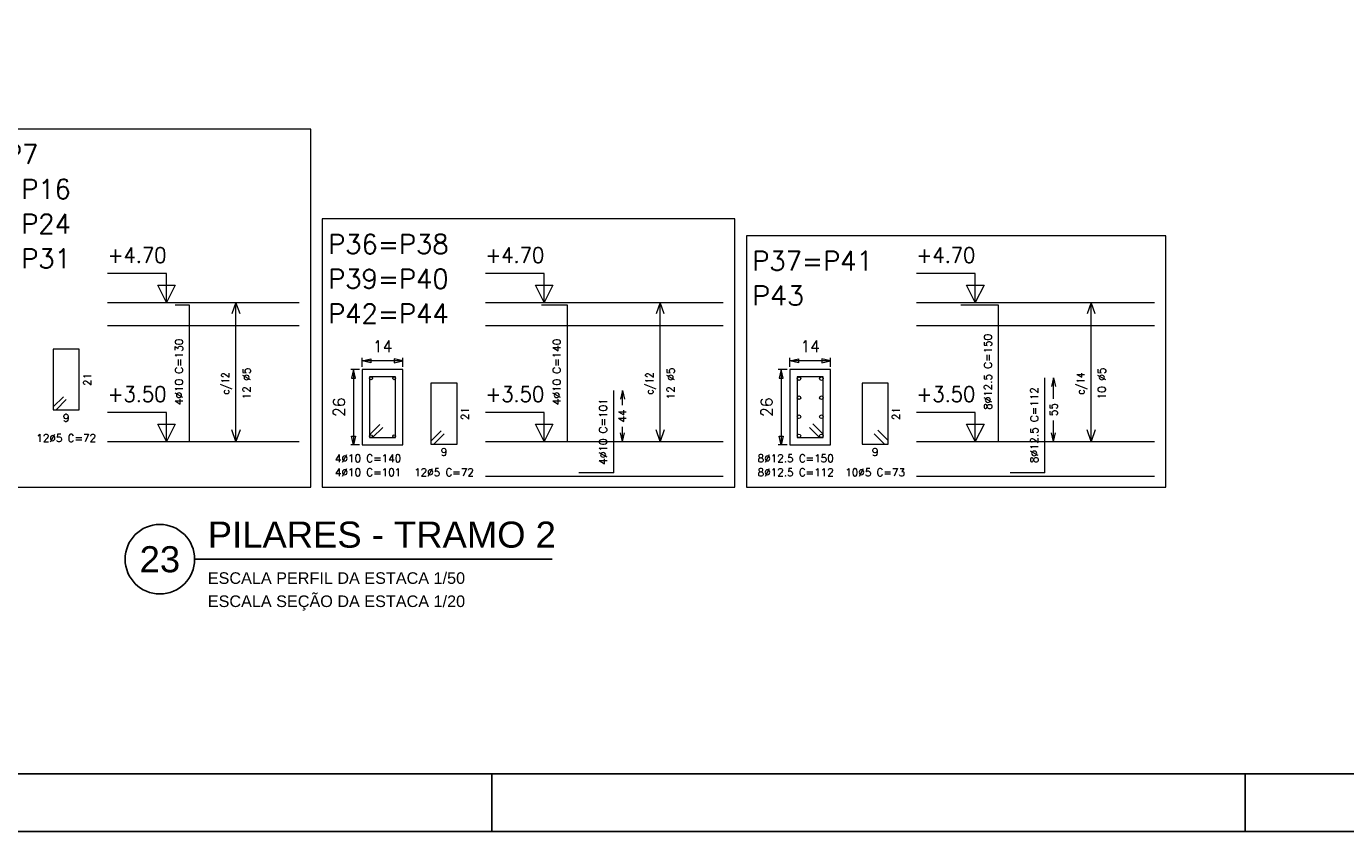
# Model space of a CAD drawing. Header units: millimetres. Extents: x -80 to 444, y 0 to 170.
# Tile 73 of 133: x 193 to 216, y 0 to 14. Entities that reach past the tile are written whole.
import ezdxf
from ezdxf.enums import TextEntityAlignment as Align

# ---------------------------------------------------------------- set-up
doc = ezdxf.new("R2010")
doc.units = ezdxf.units.MM
for name, color, linetype, lineweight in [('ARM_LONGITUDINAL', 3, 'Continuous', 0), ('ARM_TRANSVERSAL', 2, 'Continuous', 0), ('COMP_BARRAS', 3, 'Continuous', 9), ('COMP_ESTRIBOS', 2, 'Continuous', 9), ('COMP_INDNIVEL', 4, 'Continuous', 0), ('COMP_LAJE', 1, 'Continuous', 0), ('COMP_NIVEL', 4, 'Continuous', 15), ('COMP_TEXTOS', 5, 'Continuous', 0), ('QUADRO_PILAR', 8, 'Continuous', 20), ('REF_REFERENCIAS', 8, 'Continuous', 15), ('SEC_BARRAS', 3, 'Continuous', 9), ('SEC_COTAS', 4, 'Continuous', 0), ('SEC_DIM_PILAR', 4, 'Continuous', 9), ('SEC_ESTRIBO', 2, 'Continuous', 9), ('SEC_SECAO', 1, 'Continuous', 9)]:
    doc.layers.add(name, color=color, linetype=linetype, lineweight=lineweight)
doc.styles.add('CYPETXT', font='romans', dxfattribs={"height": 0.2})
doc.styles.get("Standard").update_dxf_attribs({"font": 'arial.ttf'})

msp = doc.modelspace()

# ---------------------------------------------------------------- linework, layer by layer
at = {"color": 2}
msp.add_line((195.9702, 4.7029), (202.1395, 4.7029), dxfattribs=at)
at = {"color": 1}
for p, q in [((201.1, 0), (201.1, 1)), ((214.1, 0), (214.1, 1))]:
    msp.add_line(p, q, dxfattribs=at)
at = {"color": 2}
msp.add_lwpolyline([(180, 59.4), (180, 0), (264.1, 0), (264.1, 59.4)], close=True, dxfattribs=at)
at = {"color": 6}
msp.add_lwpolyline([(182.5, 58.4), (182.5, 1), (263.1, 1), (263.1, 58.4)], close=True, dxfattribs=at)
at = {"color": 2}
msp.add_circle((195.3702, 4.7029), 0.6, dxfattribs=at)
at = {"layer": 'COMP_BARRAS'}
for p, q in [((210.6436, 6.1971), (210.6436, 7.8371)), ((203.2036, 6.1971), (203.2036, 7.6171)), ((203.2036, 6.1971), (202.6036, 6.1971)), ((210.6436, 6.1971), (210.0436, 6.1971))]:
    msp.add_line(p, q, dxfattribs=at)
for points in [[(195.8836, 6.7371), (195.8836, 9.0871), (195.6336, 9.0871)], [(202.4036, 6.7371), (202.4036, 9.0871), (201.9536, 9.0871)], [(209.8436, 6.7371), (209.8436, 9.0871), (209.1936, 9.0871)]]:
    msp.add_lwpolyline(points, dxfattribs=at)
at = {"layer": 'COMP_ESTRIBOS'}
for p, q in [((196.6836, 6.7371), (196.6836, 9.1371)), ((204.0036, 6.7371), (204.0036, 9.1371)), ((211.4436, 6.7371), (211.4436, 9.1371))]:
    msp.add_line(p, q, dxfattribs=at)
for points in [[(196.7536, 8.9371), (196.6836, 9.1371), (196.6136, 8.9371)], [(204.0736, 8.9371), (204.0036, 9.1371), (203.9336, 8.9371)], [(211.5136, 8.9371), (211.4436, 9.1371), (211.3736, 8.9371)], [(196.7536, 6.9371), (196.6836, 6.7371), (196.6136, 6.9371)], [(204.0736, 6.9371), (204.0036, 6.7371), (203.9336, 6.9371)], [(211.5136, 6.9371), (211.4436, 6.7371), (211.3736, 6.9371)]]:
    msp.add_lwpolyline(points, dxfattribs=at)
at = {"layer": 'COMP_INDNIVEL'}
for points in [[(195.4836, 9.1371), (195.4836, 9.6371), (194.4676, 9.6371)], [(202.0036, 9.1371), (202.0036, 9.6371), (200.9876, 9.6371)], [(209.4436, 9.1371), (209.4436, 9.6371), (208.4276, 9.6371)], [(195.4836, 6.7371), (195.4836, 7.2371), (194.4676, 7.2371)], [(202.0036, 6.7371), (202.0036, 7.2371), (200.9876, 7.2371)], [(209.4436, 6.7371), (209.4436, 7.2371), (208.4276, 7.2371)]]:
    msp.add_lwpolyline(points, dxfattribs=at)
for points in [[(195.4836, 9.1371), (195.3336, 9.4371), (195.6336, 9.4371), (195.4836, 9.1371)], [(202.0036, 9.1371), (201.8536, 9.4371), (202.1536, 9.4371), (202.0036, 9.1371)], [(209.4436, 9.1371), (209.2936, 9.4371), (209.5936, 9.4371), (209.4436, 9.1371)], [(195.4836, 6.7371), (195.3336, 7.0371), (195.6336, 7.0371), (195.4836, 6.7371)], [(202.0036, 6.7371), (201.8536, 7.0371), (202.1536, 7.0371), (202.0036, 6.7371)], [(209.4436, 6.7371), (209.2936, 7.0371), (209.5936, 7.0371), (209.4436, 6.7371)]]:
    msp.add_lwpolyline(points, close=True, dxfattribs=at)
at = {"layer": 'COMP_LAJE'}
for p, q in [((194.4676, 9.1371), (197.7736, 9.1371)), ((200.9876, 9.1371), (205.0936, 9.1371)), ((208.4276, 9.1371), (212.5336, 9.1371)), ((194.4676, 8.7371), (197.7736, 8.7371)), ((200.9876, 8.7371), (205.0936, 8.7371)), ((208.4276, 8.7371), (212.5336, 8.7371)), ((194.4676, 6.7371), (197.7736, 6.7371)), ((200.9876, 6.7371), (205.0936, 6.7371)), ((208.4276, 6.7371), (212.5336, 6.7371)), ((200.9876, 6.1371), (205.0936, 6.1371)), ((208.4276, 6.1371), (212.5336, 6.1371))]:
    msp.add_line(p, q, dxfattribs=at)
at = {"layer": 'COMP_TEXTOS'}
for p, q in [((210.7936, 7.8371), (210.7586, 7.6871)), ((210.7936, 7.8371), (210.8286, 7.6871)), ((210.7936, 7.4741), (210.7936, 7.8371)), ((203.3536, 7.6171), (203.3186, 7.4671)), ((203.3536, 7.6171), (203.3886, 7.4671)), ((203.3536, 7.3641), (203.3536, 7.6171)), ((210.7936, 6.7371), (210.7936, 7.1001)), ((203.3536, 6.7371), (203.3186, 6.8871)), ((203.3536, 6.7371), (203.3536, 6.9901)), ((203.3536, 6.7371), (203.3886, 6.8871)), ((210.7936, 6.7371), (210.7586, 6.8871)), ((210.7936, 6.7371), (210.8286, 6.8871))]:
    msp.add_line(p, q, dxfattribs=at)
at = {"layer": 'QUADRO_PILAR'}
for points in [[(191.6536, 5.9471), (197.9736, 5.9471), (197.9736, 12.1271), (191.6536, 12.1271), (191.6536, 6.5371)], [(198.1736, 5.9471), (205.2936, 5.9471), (205.2936, 10.5771), (198.1736, 10.5771), (198.1736, 5.9471)], [(205.4936, 5.9471), (212.7336, 5.9471), (212.7336, 10.2871), (205.4936, 10.2871), (205.4936, 5.9471)]]:
    msp.add_lwpolyline(points, close=True, dxfattribs=at)
at = {"layer": 'SEC_BARRAS'}
for centre, radius in [((199.0136, 7.8271), 0.025), ((199.4136, 7.8271), 0.025), ((206.3999, 7.8209), 0.0312), ((206.7874, 7.8209), 0.0312), ((206.3999, 7.4917), 0.0312), ((206.7874, 7.4917), 0.0312), ((206.3999, 7.1625), 0.0312), ((206.7874, 7.1625), 0.0312), ((199.0136, 6.8271), 0.025), ((199.4136, 6.8271), 0.025), ((206.3999, 6.8334), 0.0312), ((206.7874, 6.8334), 0.0312)]:
    msp.add_circle(centre, radius, dxfattribs=at)
at = {"layer": 'SEC_COTAS'}
for p, q in [((198.8136, 7.9771), (198.6636, 7.9771)), ((198.7136, 7.9771), (198.7136, 6.6771)), ((198.8636, 8.0271), (198.8636, 8.1771)), ((199.5636, 8.1271), (198.8636, 8.1271)), ((199.5636, 8.0271), (199.5636, 8.1771)), ((206.1936, 7.9771), (206.0436, 7.9771)), ((206.0936, 7.9771), (206.0936, 6.6771)), ((206.2436, 8.0271), (206.2436, 8.1771)), ((206.9436, 8.1271), (206.2436, 8.1271)), ((206.9436, 8.0271), (206.9436, 8.1771)), ((198.8136, 6.6771), (198.6636, 6.6771)), ((206.1936, 6.6771), (206.0436, 6.6771))]:
    msp.add_line(p, q, dxfattribs=at)
for points in [[(198.7136, 7.9771), (198.6786, 7.8271), (198.7486, 7.8271), (198.7136, 7.9771)], [(198.8636, 8.1271), (199.0136, 8.1621), (199.0136, 8.0921), (198.8636, 8.1271)], [(199.5636, 8.1271), (199.4136, 8.1621), (199.4136, 8.0921), (199.5636, 8.1271)], [(206.0936, 7.9771), (206.0586, 7.8271), (206.1286, 7.8271), (206.0936, 7.9771)], [(206.2436, 8.1271), (206.3936, 8.1621), (206.3936, 8.0921), (206.2436, 8.1271)], [(206.9436, 8.1271), (206.7936, 8.1621), (206.7936, 8.0921), (206.9436, 8.1271)], [(198.7136, 6.6771), (198.6786, 6.8271), (198.7486, 6.8271), (198.7136, 6.6771)], [(206.0936, 6.6771), (206.0586, 6.8271), (206.1286, 6.8271), (206.0936, 6.6771)]]:
    msp.add_lwpolyline(points, close=True, dxfattribs=at)
at = {"layer": 'SEC_ESTRIBO'}
for p, q in [((193.5286, 7.3321), (193.7054, 7.5089)), ((193.5786, 7.2821), (193.7554, 7.4589)), ((198.9886, 6.8521), (199.1654, 7.0289)), ((199.0386, 6.8021), (199.2154, 6.9789)), ((200.0486, 6.7421), (200.2254, 6.9189)), ((200.0986, 6.6921), (200.2754, 6.8689)), ((206.7561, 6.8021), (206.5794, 6.9789)), ((206.8186, 6.8646), (206.6419, 7.0414)), ((207.8761, 6.6921), (207.6994, 6.8689)), ((207.9386, 6.7546), (207.7619, 6.9314))]:
    msp.add_line(p, q, dxfattribs=at)
for points in [[(193.5286, 7.2821), (193.9786, 7.2821), (193.9786, 8.3321), (193.5286, 8.3321), (193.5286, 7.2821)], [(198.9886, 6.8021), (199.4386, 6.8021), (199.4386, 7.8521), (198.9886, 7.8521), (198.9886, 6.8021)], [(200.0486, 6.6921), (200.4986, 6.6921), (200.4986, 7.7421), (200.0486, 7.7421), (200.0486, 6.6921)], [(206.8186, 6.8021), (206.8186, 7.8521), (206.3686, 7.8521), (206.3686, 6.8021), (206.8186, 6.8021)], [(207.9386, 6.6921), (207.9386, 7.7421), (207.4886, 7.7421), (207.4886, 6.6921), (207.9386, 6.6921)]]:
    msp.add_lwpolyline(points, close=True, dxfattribs=at)
at = {"layer": 'SEC_SECAO'}
for points in [[(198.8636, 6.6771), (199.5636, 6.6771), (199.5636, 7.9771), (198.8636, 7.9771), (198.8636, 6.6771)], [(206.2436, 6.6771), (206.9436, 6.6771), (206.9436, 7.9771), (206.2436, 7.9771), (206.2436, 6.6771)]]:
    msp.add_lwpolyline(points, close=True, dxfattribs=at)

# ---------------------------------------------------------------- texts
at = {"color": 6}
msp.add_text('PILARES - TRAMO 2', height=0.45, dxfattribs=at).set_placement((196.1972, 4.9029))
msp.add_text('23', height=0.45, dxfattribs=at).set_placement((195.3702, 4.7029), align=Align.MIDDLE)
at = {"color": 2}
for s, p in [('ESCALA PERFIL DA ESTACA 1/50', (196.1972, 4.2773)), ('ESCALA SEÇÃO DA ESTACA 1/20', (196.1972, 3.8773))]:
    msp.add_text(s, height=0.2, dxfattribs=at).set_placement(p)
at = {"layer": 'ARM_LONGITUDINAL', "style": 'CYPETXT'}
for s, width, p, p2 in [('4%%c10 C=140', 0.883235, (198.3916, 6.3771), (199.5356, 6.3771)), ('8%%c12.5 C=150', 0.883077, (205.6876, 6.3771), (206.9996, 6.3771)), ('4%%c10 C=101', 0.91, (198.3916, 6.1371), (199.5356, 6.1371)), ('8%%c12.5 C=112', 0.883077, (205.6876, 6.1371), (206.9996, 6.1371))]:
    msp.add_text(s, height=0.133333, dxfattribs=dict(at, width=width)).set_placement(p, p2, align=Align.FIT)
at = {"layer": 'ARM_TRANSVERSAL', "style": 'CYPETXT', "width": 1.138065}
for p, p2 in [((194.1836, 7.6951), (194.1836, 7.9191)), ((200.7036, 7.1051), (200.7036, 7.3291)), ((208.1436, 7.1051), (208.1436, 7.3291))]:
    msp.add_text('21', height=0.13333, rotation=90, dxfattribs=at).set_placement(p, p2, align=Align.FIT)
at = {"layer": 'ARM_TRANSVERSAL', "style": 'CYPETXT'}
for s, height, width, p, p2 in [('9', 0.1333, 1.1025, (193.6976, 7.0771), (193.8096, 7.0771)), ('12%%c5 C=72', 0.133333, 0.88337, (193.2376, 6.7271), (194.2696, 6.7271)), ('9', 0.1333, 1.1025, (200.2176, 6.4871), (200.3296, 6.4871)), ('9', 0.1333, 1.1025, (207.6576, 6.4871), (207.7696, 6.4871)), ('12%%c5 C=72', 0.133333, 0.88337, (199.7576, 6.1371), (200.7896, 6.1371)), ('10%%c5 C=73', 0.133333, 0.88337, (207.1976, 6.1371), (208.2296, 6.1371))]:
    msp.add_text(s, height=height, dxfattribs=dict(at, width=width)).set_placement(p, p2, align=Align.FIT)
at = {"layer": 'COMP_NIVEL', "style": 'CYPETXT', "width": 0.860323}
for s, p, p2 in [('+4.70', (194.4676, 9.8204), (195.4836, 9.8204)), ('+4.70', (200.9876, 9.8204), (202.0036, 9.8204)), ('+4.70', (208.4276, 9.8204), (209.4436, 9.8204)), ('+3.50', (194.4676, 7.4204), (195.4836, 7.4204)), ('+3.50', (200.9876, 7.4204), (202.0036, 7.4204)), ('+3.50', (208.4276, 7.4204), (209.4436, 7.4204))]:
    msp.add_text(s, height=0.26667, dxfattribs=at).set_placement(p, p2, align=Align.FIT)
at = {"layer": 'COMP_TEXTOS', "style": 'CYPETXT'}
for s, height, width, p, p2 in [('4%%c10 C=130', 0.133333, 0.883235, (195.767, 7.3651), (195.767, 8.5091)), ('4%%c10 C=140', 0.133333, 0.883235, (202.287, 7.3651), (202.287, 8.5091)), ('8%%c12.5 C=150', 0.133333, 0.883077, (209.727, 7.2811), (209.727, 8.5931)), ('12 %%c5', 0.13333, 0.889794, (196.9336, 7.4631), (196.9336, 8.0111)), ('12 %%c5', 0.13333, 0.889794, (204.2536, 7.4631), (204.2536, 8.0111)), ('10 %%c5', 0.13333, 0.889794, (211.6936, 7.4631), (211.6936, 8.0111)), ('c/12', 0.13333, 0.777273, (196.567, 7.5471), (196.567, 7.9271)), ('c/12', 0.13333, 0.777273, (203.887, 7.5471), (203.887, 7.9271)), ('c/14', 0.13333, 0.767308, (211.327, 7.5471), (211.327, 7.9271)), ('8%%c12.5 C=112', 0.133333, 0.883077, (210.527, 6.3611), (210.527, 7.6731)), ('4%%c10 C=101', 0.133333, 0.91, (203.087, 6.3351), (203.087, 7.4791)), ('55', 0.13333, 0.953514, (210.8603, 7.1751), (210.8603, 7.3991)), ('44', 0.13333, 0.928421, (203.4203, 7.0651), (203.4203, 7.2891))]:
    msp.add_text(s, height=height, rotation=90, dxfattribs=dict(at, width=width)).set_placement(p, p2, align=Align.FIT)
at = {"layer": 'REF_REFERENCIAS', "style": 'CYPETXT'}
for s, width, p, p2 in [('P4=P7', 0.912, (191.7536, 11.5271), (193.2736, 11.5271)), ('P11=P16', 0.903724, (191.7536, 10.9271), (193.8336, 10.9271)), ('P21=P24', 0.897534, (191.7536, 10.3271), (193.8336, 10.3271)), ('P36=P38', 0.903724, (198.2736, 9.9771), (200.3536, 9.9771)), ('P28=P31', 0.942734, (191.7536, 9.7271), (193.8336, 9.7271)), ('P37=P41', 0.942734, (205.5936, 9.6871), (207.6736, 9.6871)), ('P39=P40', 0.903724, (198.2736, 9.3771), (200.3536, 9.3771)), ('P43', 0.972155, (205.5936, 9.0871), (206.4886, 9.0871)), ('P42=P44', 0.897534, (198.2736, 8.7771), (200.3536, 8.7771))]:
    msp.add_text(s, height=0.33333, dxfattribs=dict(at, width=width)).set_placement(p, p2, align=Align.FIT)
at = {"layer": 'SEC_DIM_PILAR', "style": 'CYPETXT', "width": 0.928421}
for p, p2 in [((199.0456, 8.2771), (199.3816, 8.2771)), ((206.4256, 8.2771), (206.7616, 8.2771))]:
    msp.add_text('14', height=0.2, dxfattribs=at).set_placement(p, p2, align=Align.FIT)
at = {"layer": 'SEC_DIM_PILAR', "style": 'CYPETXT', "width": 0.953514}
for p, p2 in [((198.5636, 7.1591), (198.5636, 7.4951)), ((205.9436, 7.1591), (205.9436, 7.4951))]:
    msp.add_text('26', height=0.2, rotation=90, dxfattribs=at).set_placement(p, p2, align=Align.FIT)

doc.saveas('drawing.dxf')
